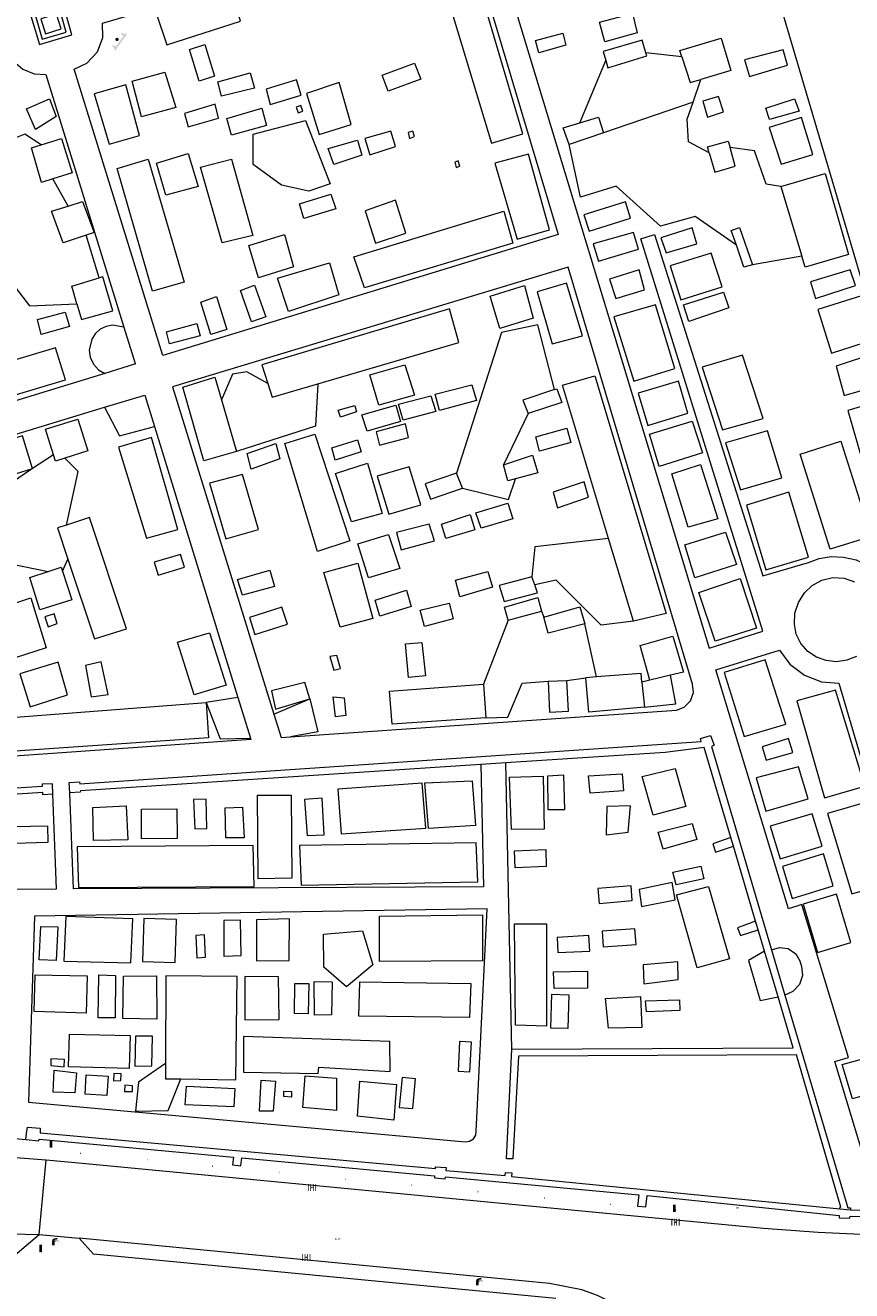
# Model space of a CAD drawing. Header units: metres. Extents: x 197457 to 198138, y 353986 to 354984.
# Tile 194 of 217: x 197815 to 197865, y 354796 to 354872. Entities that reach past the tile are written whole.
import ezdxf

# ---------------------------------------------------------------- set-up
doc = ezdxf.new("R2010")
doc.units = ezdxf.units.M
doc.header["$MEASUREMENT"] = 0
for name, color, linetype, lineweight, true_color in [('afsluitpaal', 7, 'Continuous', 0, 0xde7233), ('bank', 7, 'Continuous', 0, 0x681648), ('kolk', 7, 'Continuous', 0, 0x104b6e), ('lichtmast', 7, 'Continuous', 0, 0x104b6e), ('straatnaambord', 7, 'Continuous', 0, 0x104b6e), ('verkeersbordpaal', 7, 'Continuous', 0, 0x104b6e)]:
    doc.layers.add(name, color=color, linetype=linetype, lineweight=lineweight, true_color=true_color)
for name, color, linetype, lineweight in [('Grens beheer openbare ruimte groenbeheer', 253, 'Continuous', 0), ('grens individueel parkeervak', 7, 'Continuous', 0), ('Grens maaiveld', 253, 'Continuous', 0), ('Hoogtepunt', 7, 'Continuous', 0), ('kant muur', 30, 'Continuous', 0), ('kant onverhard', 7, 'Continuous', 0), ('kant verharding', 7, 'Continuous', 0), ('muur breder dan 30cm', 30, 'Continuous', 0), ('raster geen IMGeo', 7, 'Continuous', 0), ('vlakafsluiter', 1, 'Continuous', 0)]:
    doc.layers.add(name, color=color, linetype=linetype, lineweight=lineweight)
doc.styles.add('Style-WORKING', font='WORKING.shx')

# ---------------------------------------------------------------- blocks, each defined once
blk = doc.blocks.new('bank')
at = {"layer": 'bank', "linetype": 'Continuous', "lineweight": 0, "true_color": 0xde7233}
blk.add_hatch(color=13, dxfattribs=at).paths.add_polyline_path([(0.4, 0), (0.4, 0.2), (-0.4, 0.2), (-0.4, 0), (-0.5, 0), (-0.5, 0.2), (-0.6, 0.2), (-0.6, 0.3), (0.6, 0.3), (0.6, 0.2), (0.5, 0.2), (0.5, 0)])
at = {"layer": 'bank', "linetype": 'Continuous', "lineweight": 0, "true_color": 0x6a2d14}
blk.add_hatch(color=26, dxfattribs=at).paths.add_polyline_path([(0.1, 0, 1), (-0.1, 0, 1)])
blk = doc.blocks.new('kolk')
at = {"layer": 'kolk', "linetype": 'Continuous', "lineweight": 0, "true_color": 0xbd2877}
for points in [[(-0.49, -0.43), (-0.49, 0), (-0.49, 0.42), (-0.4, 0.42), (-0.4, 0), (-0.4, -0.43)], [(-0.19, -0.43), (-0.19, 0), (-0.19, 0.42), (-0.11, 0.42), (-0.11, 0), (-0.11, -0.43)], [(0.11, -0.43), (0.11, 0), (0.11, 0.42), (0.19, 0.42), (0.19, 0), (0.19, -0.43)], [(0.4, -0.43), (0.4, 0), (0.4, 0.42), (0.49, 0.42), (0.49, 0), (0.49, -0.43)]]:
    blk.add_hatch(color=232, dxfattribs=at).paths.add_polyline_path(points)
at = {"layer": 'kolk', "linetype": 'Continuous', "lineweight": 0, "true_color": 0x681648}
blk.add_hatch(color=219, dxfattribs=at).paths.add_polyline_path([(0.1, 0, 1), (-0.1, 0, 1)])
blk = doc.blocks.new('lichtmast')
at = {"layer": 'lichtmast', "linetype": 'Continuous', "lineweight": 0, "true_color": 0xbd2877}
for points in [[(0.15, 0.42, -0.344151), (0.3, 0.61), (0.43, 0.64, 0.960861), (0.4, 0.79), (0.1, 0.74, 0.366629), (-0.15, 0.45), (-0.15, -0.1), (0, -0.1, -0.414214), (-0.1, 0, -1), (0.1, 0, -0.414214), (0, -0.1), (0.15, -0.1)], [(0.35, 0.55, 1), (0.3, 0.56), (0.23, 0.32, 1), (0.28, 0.31)], [(0.42, 0.58, 1), (0.38, 0.57), (0.44, 0.33, 1), (0.48, 0.34)], [(0.49, 0.61, 1), (0.45, 0.58), (0.63, 0.4, 1), (0.66, 0.43)]]:
    blk.add_hatch(color=232, dxfattribs=at).paths.add_polyline_path(points)
at = {"layer": 'lichtmast', "linetype": 'Continuous', "lineweight": 0, "true_color": 0x681648}
blk.add_hatch(color=219, dxfattribs=at).paths.add_polyline_path([(-0.1, 0, 1), (0.1, 0, 1)])
blk = doc.blocks.new('afsluitpaal')
at = {"layer": 'afsluitpaal', "linetype": 'Continuous', "lineweight": 0, "true_color": 0xbd2877}
blk.add_hatch(color=232, dxfattribs=at).paths.add_polyline_path([(0.15, 0.65, 1), (-0.15, 0.65), (-0.15, 0.05), (-0.3, 0.05), (-0.3, -0.1), (0, -0.1, -0.414214), (-0.1, 0, -1), (0.1, 0, -0.414214), (0, -0.1), (0.3, -0.1), (0.3, 0.05), (0.15, 0.05)])
at = {"layer": 'afsluitpaal', "linetype": 'Continuous', "lineweight": 0, "true_color": 0x681648}
blk.add_hatch(color=219, dxfattribs=at).paths.add_polyline_path([(0.1, 0, 1), (-0.1, 0, 1)])
blk = doc.blocks.new('bord_3')
at = {"layer": 'straatnaambord', "linetype": 'Continuous', "lineweight": 0, "true_color": 0xbd2877}
h = blk.add_hatch(color=232, dxfattribs=at)
h.paths.add_polyline_path([(-0.75, -0.38), (-0.75, 0.38), (0.75, 0.38), (0.75, -0.38)])
h.paths.add_polyline_path([(-0.65, -0.27), (-0.65, 0.27), (0.65, 0.27), (0.65, -0.27)], flags=16)
at = {"layer": 'straatnaambord', "linetype": 'Continuous', "lineweight": 0, "true_color": 0xbd2877, "transparency": 33554534}
h = blk.add_hatch(color=232, dxfattribs=at)
h.paths.add_polyline_path([(-0.65, -0.27), (-0.65, 0.27), (0.65, 0.27), (0.65, -0.27)])
h.paths.add_polyline_path([(-0.55, -0.18), (-0.55, 0.17), (0.55, 0.17), (0.55, -0.18)], flags=16)
at = {"layer": 'straatnaambord', "linetype": 'Continuous', "lineweight": 0, "true_color": 0x681648}
blk.add_hatch(color=219, dxfattribs=at).paths.add_polyline_path([(-0.1, 0, 1), (0.1, 0, 1)])
blk = doc.blocks.new('paal')
at = {"layer": 'verkeersbordpaal', "linetype": 'Continuous', "lineweight": 0, "true_color": 0xbd2877}
blk.add_hatch(color=232, dxfattribs=at).paths.add_polyline_path([(0.15, 0.8), (-0.15, 0.8), (-0.15, -0.1), (0, -0.1, -0.414214), (-0.1, 0, -1), (0.1, 0, -0.414214), (0, -0.1), (0.15, -0.1)])
at = {"layer": 'verkeersbordpaal', "linetype": 'Continuous', "lineweight": 0, "true_color": 0x681648}
blk.add_hatch(color=219, dxfattribs=at).paths.add_polyline_path([(-0.1, 0, 1), (0.1, 0, 1)])

msp = doc.modelspace()

# ---------------------------------------------------------------- linework, layer by layer
at = {"layer": 'Grens beheer openbare ruimte groenbeheer', "linetype": 'Continuous', "lineweight": 0}
for p, q in [((197855.348, 354867.5), (197849.968, 354865.662)), ((197827.979, 354831.713), (197826.06, 354831.415)), ((197830.136, 354830.712), (197832.294, 354831.636))]:
    msp.add_line(p, q, dxfattribs=at)
at = {"layer": 'Grens beheer openbare ruimte groenbeheer', "linetype": 'Continuous', "lineweight": 0, "flags": 128}
for points in [[(197819.959, 354849.164), (197820.846, 354847.454), (197822.954, 354848.012)], [(197832.294, 354831.636), (197832.778, 354829.647), (197831.147, 354829.35)], [(197826.06, 354831.415), (197826.903, 354829.223), (197828.73, 354829.276)]]:
    msp.add_lwpolyline(points, dxfattribs=at)
at = {"layer": 'grens individueel parkeervak', "linetype": 'Continuous', "lineweight": 0}
msp.add_line((197808.874, 354799.575), (197816.026, 354799.436), dxfattribs=at)
at = {"layer": 'grens individueel parkeervak', "linetype": 'Continuous', "lineweight": 0, "flags": 128}
msp.add_lwpolyline([(197808.821, 354797.662), (197813.799, 354797.556), (197816.026, 354799.436)], dxfattribs=at)
at = {"layer": 'Grens maaiveld', "linetype": 'Continuous', "lineweight": 0}
for p, q in [((197849.968, 354865.662), (197847.902, 354864.956)), ((197860.624, 354862.443), (197861.889, 354858.257)), ((197826.988, 354849.604), (197827.898, 354846.513)), ((197841.488, 354844.294), (197841.127, 354845.213)), ((197851.76, 354836.31), (197850.268, 354841.27)), ((197845.823, 354838.498), (197845.655, 354838.973)), ((197844.229, 354836.368), (197846.227, 354836.913)), ((197842.744, 354832.512), (197842.889, 354830.492)), ((197846.641, 354832.694), (197847.749, 354832.747)), ((197849.542, 354832.956), (197848.898, 354832.908)), ((197852.273, 354832.645), (197852.423, 354831.133)), ((197853.989, 354833.061), (197852.744, 354832.759)), ((197815.215, 354805.148), (197815.27, 354805.515)), ((197864.178, 354800.984), (197864.806, 354800.908)), ((197847.099, 354795.581), (197819.287, 354798.258))]:
    msp.add_line(p, q, dxfattribs=at)
at = {"layer": 'Grens maaiveld', "linetype": 'Continuous', "lineweight": 0, "flags": 128}
for points in [[(197843.217, 354865.035), (197845.111, 354865.613), (197841.363, 354878.289), (197839.393, 354877.711), (197843.217, 354865.035)], [(197828.128, 354872.383), (197827.569, 354874.293), (197823.063, 354872.868), (197823.706, 354870.953), (197828.128, 354872.383)], [(197849.726, 354872.321), (197851.697, 354872.846), (197851.986, 354871.669), (197850.047, 354871.13), (197849.726, 354872.321)], [(197846.079, 354870.465), (197845.869, 354871.215), (197847.506, 354871.654), (197847.703, 354870.941), (197846.079, 354870.465)], [(197852.507, 354870.48), (197852.284, 354871.236), (197849.942, 354870.563), (197850.096, 354870.014)], [(197854.664, 354870.241), (197854.545, 354870.606), (197857.032, 354871.364), (197857.617, 354869.416), (197855.817, 354868.877)], [(197825.073, 354870.677), (197825.986, 354870.97), (197826.566, 354869.063), (197825.639, 354868.766), (197825.073, 354870.677)], [(197850.096, 354870.014), (197850.222, 354869.568), (197852.562, 354870.292), (197852.507, 354870.48)], [(197861.035, 354869.739), (197860.771, 354870.659), (197858.444, 354870.046), (197858.741, 354869.053), (197861.035, 354869.739)], [(197838.592, 354869.848), (197838.968, 354868.897), (197837.016, 354868.179), (197836.656, 354869.13), (197838.592, 354869.848)], [(197854.664, 354870.241), (197855.171, 354868.683), (197855.817, 354868.877)], [(197821.613, 354868.779), (197823.575, 354869.322), (197824.252, 354867.187), (197822.176, 354866.621), (197821.613, 354868.779)], [(197826.764, 354868.739), (197828.714, 354869.266), (197828.974, 354868.353), (197826.995, 354867.865), (197826.764, 354868.739)], [(197822.053, 354865.504), (197821.239, 354868.554), (197819.332, 354868.016), (197820.23, 354864.992), (197822.053, 354865.504)], [(197831.775, 354867.926), (197831.502, 354868.848), (197829.673, 354868.29), (197829.916, 354867.378), (197831.775, 354867.926)], [(197832.862, 354865.571), (197834.789, 354866.171), (197834.056, 354868.683), (197832.108, 354868.032), (197832.862, 354865.571)], [(197826.811, 354866.547), (197826.601, 354867.39), (197824.757, 354866.825), (197824.978, 354866.024), (197826.811, 354866.547)], [(197856.879, 354867.844), (197855.929, 354867.563), (197856.213, 354866.6), (197857.176, 354866.922), (197856.879, 354867.844)], [(197859.952, 354866.461), (197859.723, 354867.153), (197861.44, 354867.715), (197861.719, 354866.971), (197859.952, 354866.461)], [(197827.307, 354866.535), (197829.41, 354867.141), (197829.703, 354866.097), (197827.592, 354865.516), (197827.307, 354866.535)], [(197831.883, 354866.964), (197831.751, 354867.301), (197831.487, 354867.215), (197831.609, 354866.869), (197831.883, 354866.964)], [(197848.545, 354866.269), (197849.661, 354866.61), (197849.968, 354865.662)], [(197860.64, 354863.777), (197862.556, 354864.37), (197861.862, 354866.593), (197859.928, 354865.981), (197860.64, 354863.777)], [(197847.902, 354864.956), (197847.546, 354865.964), (197848.545, 354866.269)], [(197816.145, 354864.946), (197817.36, 354865.315), (197818.011, 354863.267), (197816.847, 354862.895)], [(197835.158, 354865.229), (197835.429, 354864.326), (197833.75, 354863.762), (197833.411, 354864.732), (197835.158, 354865.229)], [(197835.91, 354864.348), (197837.455, 354864.834), (197837.174, 354865.766), (197835.607, 354865.326), (197835.91, 354864.348)], [(197838.213, 354865.677), (197838.287, 354865.32), (197838.593, 354865.439), (197838.492, 354865.763), (197838.213, 354865.677)], [(197856.321, 354864.462), (197856.218, 354864.826), (197857.463, 354865.172), (197857.574, 354864.777)], [(197816.847, 354862.895), (197816.167, 354862.678), (197815.553, 354864.766), (197816.145, 354864.946)], [(197823.072, 354863.841), (197824.991, 354864.421), (197825.587, 354862.44), (197823.637, 354861.914), (197823.072, 354863.841)], [(197844.769, 354859.263), (197846.724, 354859.837), (197845.454, 354864.392), (197843.435, 354863.849), (197844.769, 354859.263)], [(197856.321, 354864.462), (197856.65, 354863.307), (197857.888, 354863.657), (197857.574, 354864.777)], [(197824.747, 354856.694), (197822.831, 354856.154), (197820.707, 354863.524), (197822.581, 354864.076), (197824.747, 354856.694)], [(197825.722, 354863.594), (197827.593, 354864.091), (197828.866, 354859.489), (197827.021, 354859.051), (197825.722, 354863.594)], [(197841.017, 354863.91), (197841.099, 354863.587), (197841.324, 354863.657), (197841.22, 354863.991), (197841.017, 354863.91)], [(197860.624, 354862.443), (197863.294, 354863.22), (197864.698, 354858.353), (197862.09, 354857.592), (197861.889, 354858.257)], [(197818.844, 354859.518), (197817.461, 354859.061), (197816.757, 354860.959), (197817.758, 354861.263)], [(197817.758, 354861.263), (197818.627, 354861.527), (197819.336, 354859.68), (197818.844, 354859.518)], [(197831.933, 354860.521), (197831.67, 354861.404), (197833.572, 354861.972), (197833.867, 354861.091), (197831.933, 354860.521)], [(197836.248, 354859.039), (197838.077, 354859.628), (197837.446, 354861.617), (197835.636, 354860.983), (197836.248, 354859.039)], [(197849.09, 354859.753), (197851.577, 354860.536), (197851.276, 354861.512), (197848.786, 354860.745), (197849.09, 354859.753)], [(197843.97, 354860.951), (197844.504, 354859.025), (197835.589, 354856.352), (197834.938, 354858.208), (197843.97, 354860.951)], [(197853.737, 354858.442), (197855.576, 354858.988), (197855.284, 354859.956), (197853.41, 354859.361), (197853.737, 354858.442)], [(197857.95, 354858.904), (197857.649, 354859.793), (197858.149, 354859.97), (197858.932, 354857.737)], [(197830.772, 354859.554), (197831.32, 354857.61), (197829.216, 354856.947), (197828.642, 354858.885), (197830.772, 354859.554)], [(197849.659, 354857.959), (197852.075, 354858.674), (197851.773, 354859.667), (197849.336, 354858.982), (197849.659, 354857.959)], [(197857.106, 354856.4), (197856.431, 354858.434), (197853.98, 354857.665), (197854.619, 354855.626), (197857.106, 354856.4)], [(197858.932, 354857.737), (197858.398, 354857.584), (197857.95, 354858.904)], [(197830.364, 354856.933), (197833.486, 354857.849), (197834.045, 354855.918), (197831.011, 354854.931), (197830.364, 354856.933)], [(197818.291, 354855.393), (197817.994, 354856.44), (197819.629, 354856.947)], [(197818.291, 354855.393), (197818.562, 354854.437), (197820.447, 354854.97), (197819.844, 354857.014), (197819.629, 354856.947)], [(197850.705, 354855.701), (197852.419, 354856.223), (197852.116, 354857.435), (197850.331, 354856.873), (197850.705, 354855.701)], [(197862.713, 354855.713), (197865.12, 354856.484), (197864.805, 354857.431), (197862.413, 354856.707), (197862.713, 354855.713)], [(197829.656, 354854.595), (197828.794, 354854.297), (197828.139, 354856.186), (197828.976, 354856.506), (197829.656, 354854.595)], [(197845.207, 354856.48), (197845.731, 354854.529), (197843.726, 354853.904), (197843.153, 354855.851), (197845.207, 354856.48)], [(197846.879, 354852.978), (197848.692, 354853.47), (197847.739, 354856.631), (197845.97, 354856.1), (197846.879, 354852.978)], [(197855.097, 354854.33), (197854.767, 354855.316), (197857.18, 354856.08), (197857.497, 354855.138), (197855.097, 354854.33)], [(197826.693, 354855.817), (197827.309, 354853.844), (197826.344, 354853.546), (197825.743, 354855.477), (197826.693, 354855.817)], [(197851.787, 354850.735), (197854.254, 354851.5), (197853.091, 354855.326), (197850.592, 354854.601), (197851.787, 354850.735)], [(197863.67, 354852.419), (197866.272, 354853.266), (197865.477, 354855.873), (197862.852, 354855.038), (197863.67, 354852.419)], [(197817.839, 354854.014), (197816.141, 354853.536), (197815.914, 354854.433), (197817.597, 354854.892), (197817.839, 354854.014)], [(197832.784, 354850.576), (197841.258, 354853.059), (197840.708, 354855.086), (197829.423, 354851.724), (197829.781, 354850.596)], [(197825.503, 354854.198), (197825.707, 354853.468), (197823.857, 354852.979), (197823.674, 354853.697), (197825.503, 354854.198)], [(197804.682, 354849.057), (197805.321, 354847.139), (197817.616, 354850.816), (197817.003, 354852.747), (197804.682, 354849.057)], [(197857.118, 354847.801), (197859.559, 354848.488), (197858.329, 354852.299), (197855.894, 354851.587), (197857.118, 354847.801)], [(197864.44, 354849.866), (197867, 354850.611), (197866.439, 354852.467), (197863.959, 354851.645), (197864.44, 354849.866)], [(197836.455, 354849.292), (197835.904, 354851.124), (197838.022, 354851.712), (197838.604, 354849.9), (197836.455, 354849.292)], [(197827.898, 354846.513), (197825.935, 354845.939), (197824.664, 354850.372), (197826.582, 354850.982), (197826.988, 354849.604)], [(197850.268, 354841.27), (197847.492, 354850.498), (197849.439, 354851.065), (197853.721, 354836.76), (197851.76, 354836.31)], [(197852.635, 354848.066), (197855.04, 354848.811), (197854.463, 354850.739), (197852.048, 354850.012), (197852.635, 354848.066)], [(197829.781, 354850.596), (197830.042, 354849.773), (197832.784, 354850.576)], [(197837.923, 354848.382), (197837.631, 354849.358), (197839.582, 354849.857), (197839.884, 354848.91), (197837.923, 354848.382)], [(197842.04, 354850.522), (197842.322, 354849.575), (197840.101, 354848.963), (197839.834, 354849.947), (197842.04, 354850.522)], [(197847.01, 354850.225), (197845.117, 354849.592), (197845.425, 354848.794)], [(197847.01, 354850.225), (197847.162, 354850.276), (197847.449, 354849.452), (197845.425, 354848.794)], [(197834.012, 354848.983), (197835.009, 354849.274), (197835.116, 354848.883), (197834.144, 354848.577), (197834.012, 354848.983)], [(197835.751, 354847.724), (197835.422, 354848.711), (197837.466, 354849.293), (197837.751, 354848.32), (197835.751, 354847.724)], [(197865.566, 354845.854), (197868.198, 354846.673), (197867.307, 354849.759), (197864.66, 354848.98), (197865.566, 354845.854)], [(197816.886, 354846.306), (197816.407, 354847.855), (197818.34, 354848.457), (197818.943, 354846.555), (197817.571, 354846.108)], [(197855.923, 354846.428), (197853.303, 354845.608), (197852.729, 354847.555), (197855.285, 354848.33), (197855.923, 354846.428)], [(197836.498, 354846.885), (197838.234, 354847.355), (197838.046, 354848.167), (197836.284, 354847.69), (197836.498, 354846.885)], [(197847.99, 354847.046), (197846.122, 354846.534), (197845.887, 354847.38), (197847.755, 354847.909), (197847.99, 354847.046)], [(197859.815, 354847.751), (197857.291, 354847.027), (197858.209, 354844.195), (197860.683, 354844.93), (197859.815, 354847.751)], [(197815.615, 354845.486), (197815.016, 354847.447), (197812.961, 354846.803), (197813.549, 354844.844), (197815.615, 354845.486)], [(197822.77, 354847.352), (197820.785, 354846.772), (197822.479, 354841.289), (197824.366, 354841.808), (197822.77, 354847.352)], [(197830.258, 354846.979), (197830.503, 354846.06), (197828.775, 354845.451), (197828.525, 354846.388), (197830.258, 354846.979)], [(197834.7, 354841.143), (197832.767, 354840.486), (197830.803, 354846.986), (197832.598, 354847.543), (197834.7, 354841.143)], [(197835.166, 354847.217), (197835.391, 354846.48), (197833.831, 354845.996), (197833.614, 354846.733), (197835.166, 354847.217)], [(197861.791, 354846.35), (197864.244, 354847.125), (197866.051, 354841.403), (197863.598, 354840.628), (197861.791, 354846.35)], [(197817.571, 354846.108), (197817.004, 354845.923), (197816.886, 354846.306)], [(197843.957, 354845.705), (197845.699, 354846.286), (197846.01, 354845.223), (197844.676, 354844.872)], [(197833.843, 354845.191), (197835.768, 354845.798), (197836.655, 354842.78), (197834.81, 354842.273), (197833.843, 354845.191)], [(197837.049, 354842.734), (197838.986, 354843.294), (197838.273, 354845.587), (197836.358, 354845.017), (197837.049, 354842.734)], [(197844.676, 354844.872), (197844.218, 354844.752), (197843.957, 354845.705)], [(197855.056, 354841.959), (197854.068, 354845.157), (197855.792, 354845.728), (197856.83, 354842.45), (197855.056, 354841.959)], [(197828.246, 354845.134), (197826.269, 354844.609), (197827.249, 354841.247), (197829.217, 354841.827), (197828.246, 354845.134)], [(197841.127, 354845.213), (197839.243, 354844.56), (197839.554, 354843.638), (197841.488, 354844.294)], [(197846.927, 354844.062), (197847.205, 354843.127), (197849.064, 354843.758), (197848.797, 354844.683), (197846.927, 354844.062)], [(197861.111, 354844.059), (197858.555, 354843.279), (197859.733, 354839.398), (197862.289, 354840.151), (197861.111, 354844.059)], [(197844.205, 354843.405), (197844.509, 354842.469), (197842.613, 354841.894), (197842.284, 354842.823), (197844.205, 354843.405)], [(197817.747, 354840.04), (197819.35, 354835.235), (197821.281, 354835.853), (197819.058, 354842.538), (197817.661, 354842.086)], [(197841.953, 354842.712), (197842.225, 354841.805), (197840.482, 354841.278), (197840.211, 354842.144), (197841.953, 354842.712)], [(197817.661, 354842.086), (197817.123, 354841.912), (197817.747, 354840.04)], [(197835.191, 354840.958), (197837.03, 354841.525), (197837.713, 354839.464), (197835.827, 354838.906), (197835.191, 354840.958)], [(197837.801, 354840.595), (197839.797, 354841.134), (197839.477, 354842.138), (197837.514, 354841.64), (197837.801, 354840.595)], [(197855.463, 354838.915), (197854.857, 354840.898), (197857.306, 354841.664), (197857.962, 354839.708), (197855.463, 354838.915)], [(197823.178, 354839.078), (197824.758, 354839.555), (197824.516, 354840.32), (197822.947, 354839.855), (197823.178, 354839.078)], [(197817.427, 354839.317), (197817.986, 354837.598), (197816.061, 354836.994), (197815.456, 354838.936), (197816.56, 354839.291)], [(197816.56, 354839.291), (197817.352, 354839.546), (197817.427, 354839.317)], [(197829.894, 354839.363), (197830.169, 354838.392), (197828.253, 354837.865), (197827.958, 354838.807), (197829.894, 354839.363)], [(197836.088, 354836.459), (197834.13, 354835.942), (197833.148, 354839.224), (197835.187, 354839.794), (197836.088, 354836.459)], [(197843.003, 354839.295), (197843.277, 354838.342), (197841.326, 354837.767), (197841.059, 354838.777), (197843.003, 354839.295)], [(197845.655, 354838.973), (197843.697, 354838.443), (197843.984, 354837.482), (197845.997, 354838.005), (197845.823, 354838.498)], [(197856.675, 354835.104), (197855.695, 354838.028), (197858.181, 354838.866), (197859.169, 354835.893), (197856.675, 354835.104)], [(197861.439, 354836.134), (197861.477, 354836.787), (197861.681, 354837.43), (197862.04, 354838.002), (197862.513, 354838.453), (197863.089, 354838.77), (197863.755, 354838.923), (197864.437, 354838.885), (197865.059, 354838.671)], [(197816.446, 354834.707), (197814.581, 354834.107), (197813.619, 354837.091), (197815.529, 354837.716), (197816.446, 354834.707)], [(197836.223, 354837.572), (197838.118, 354838.165), (197838.389, 354837.181), (197836.515, 354836.616), (197836.223, 354837.572)], [(197844.229, 354836.368), (197844.005, 354837.156), (197846.017, 354837.733), (197846.227, 354836.913)], [(197828.676, 354836.529), (197828.992, 354835.512), (197830.953, 354836.132), (197830.617, 354837.155), (197828.676, 354836.529)], [(197840.683, 354837.39), (197840.919, 354836.448), (197839.19, 354835.986), (197838.933, 354836.961), (197840.683, 354837.39)], [(197846.381, 354836.544), (197848.541, 354837.178), (197848.829, 354836.14)], [(197816.355, 354836.568), (197816.561, 354835.975), (197817.107, 354836.165), (197816.933, 354836.746), (197816.355, 354836.568)], [(197848.829, 354836.14), (197846.632, 354835.592), (197846.381, 354836.544)], [(197826.259, 354835.611), (197827.272, 354832.467), (197825.345, 354831.882), (197824.343, 354835.053), (197826.259, 354835.611)], [(197852.744, 354832.759), (197852.168, 354834.848), (197854.132, 354835.415), (197854.767, 354833.25), (197853.989, 354833.061)], [(197865.172, 354834.191), (197864.602, 354833.961), (197863.976, 354833.87), (197863.347, 354833.933), (197862.768, 354834.138), (197862.257, 354834.48), (197861.837, 354834.958), (197861.557, 354835.53), (197861.439, 354836.134)], [(197839.037, 354835.031), (197839.264, 354833.028), (197838.239, 354832.924), (197838.055, 354834.946), (197839.037, 354835.031)], [(197833.509, 354834.175), (197833.738, 354833.363), (197834.154, 354833.457), (197833.931, 354834.246), (197833.509, 354834.175)], [(197858.43, 354829.365), (197860.918, 354830.121), (197859.691, 354833.982), (197857.209, 354833.221), (197858.43, 354829.365)], [(197815.49, 354831.149), (197817.733, 354831.88), (197817.162, 354833.846), (197814.858, 354833.135), (197815.49, 354831.149)], [(197818.808, 354833.648), (197819.156, 354831.762), (197820.182, 354831.894), (197819.747, 354833.859), (197818.808, 354833.648)], [(197852.273, 354832.645), (197852.222, 354833.155), (197849.542, 354832.956)], [(197832.294, 354831.636), (197832.001, 354832.611), (197829.989, 354832.124)], [(197842.889, 354830.492), (197837.249, 354830.113), (197837.088, 354832.108), (197842.744, 354832.512)], [(197846.641, 354832.694), (197846.714, 354830.829), (197847.851, 354830.897), (197847.749, 354832.747)], [(197852.423, 354831.133), (197849.087, 354830.829), (197848.898, 354832.908)], [(197829.989, 354832.124), (197830.245, 354831.023), (197832.294, 354831.636)], [(197834.359, 354831.703), (197834.46, 354830.632), (197833.84, 354830.565), (197833.705, 354831.75), (197834.359, 354831.703)], [(197863.914, 354832.161), (197861.585, 354831.523), (197863.25, 354825.683), (197865.674, 354826.387), (197863.914, 354832.161)], [(197807.303, 354827.989), (197807.071, 354829.956), (197826.06, 354831.415)], [(197826.06, 354831.415), (197826.214, 354829.298), (197807.303, 354827.989)], [(197859.752, 354827.941), (197861.339, 354828.402), (197861.091, 354829.252), (197859.506, 354828.757), (197859.752, 354827.941)], [(197847.643, 354824.987), (197847.582, 354827.045), (197846.585, 354826.998), (197846.618, 354824.982), (197847.643, 354824.987)], [(197849.152, 354825.971), (197849.067, 354827.004), (197851.086, 354827.129), (197851.16, 354826.103), (197849.152, 354825.971)], [(197852.292, 354826.966), (197854.269, 354827.451), (197854.923, 354825.168), (197852.956, 354824.635), (197852.292, 354826.966)], [(197859.722, 354824.891), (197862.268, 354825.626), (197861.697, 354827.552), (197859.138, 354826.888), (197859.722, 354824.891)], [(197833.986, 354826.201), (197834.193, 354823.526), (197839.269, 354823.856), (197839.062, 354826.566), (197833.986, 354826.201)], [(197839.214, 354826.591), (197842.069, 354826.717), (197842.258, 354824.028), (197839.431, 354823.845), (197839.214, 354826.591)], [(197844.306, 354826.934), (197846.336, 354826.996), (197846.391, 354823.809), (197844.425, 354823.787), (197844.306, 354826.934)], [(197826.061, 354825.614), (197825.309, 354825.591), (197825.379, 354823.816), (197826.097, 354823.841), (197826.061, 354825.614)], [(197829.152, 354825.849), (197831.179, 354825.848), (197831.225, 354820.857), (197829.203, 354820.818), (197829.152, 354825.849)], [(197832.132, 354823.424), (197833.154, 354823.469), (197833.04, 354825.659), (197831.974, 354825.586), (197832.132, 354823.424)], [(197821.257, 354825.202), (197821.352, 354823.156), (197819.288, 354823.129), (197819.243, 354825.104), (197821.257, 354825.202)], [(197824.303, 354825.02), (197824.327, 354823.243), (197822.185, 354823.211), (197822.181, 354825.007), (197824.303, 354825.02)], [(197828.35, 354823.28), (197827.245, 354823.281), (197827.212, 354825.092), (197828.258, 354825.121), (197828.35, 354823.28)], [(197865.924, 354825.465), (197863.438, 354824.734), (197864.897, 354819.907), (197867.387, 354820.638), (197865.924, 354825.465)], [(197814.481, 354823.971), (197816.534, 354824.004), (197816.545, 354822.991), (197814.51, 354822.948), (197814.481, 354823.971)], [(197853.254, 354823.619), (197855.287, 354824.152), (197855.574, 354823.188), (197853.548, 354822.609), (197853.254, 354823.619)], [(197860.593, 354822.012), (197863.105, 354822.788), (197862.501, 354824.729), (197859.976, 354823.973), (197860.593, 354822.012)], [(197857.615, 354823.311), (197856.535, 354822.921), (197856.697, 354822.416), (197857.775, 354822.773)], [(197818.314, 354822.746), (197818.383, 354820.29), (197828.948, 354820.357), (197828.885, 354822.812), (197818.314, 354822.746)], [(197831.779, 354820.433), (197842.404, 354820.642), (197842.313, 354822.987), (197831.688, 354822.825), (197831.779, 354820.433)], [(197844.603, 354822.493), (197846.49, 354822.571), (197846.521, 354821.558), (197844.653, 354821.474), (197844.603, 354822.493)], [(197861.311, 354819.628), (197863.783, 354820.404), (197863.194, 354822.326), (197860.722, 354821.561), (197861.311, 354819.628)], [(197854.139, 354821.208), (197855.815, 354821.585), (197855.986, 354820.815), (197854.327, 354820.46), (197854.139, 354821.208)], [(197851.691, 354819.505), (197851.618, 354820.392), (197849.619, 354820.226), (197849.709, 354819.327), (197851.691, 354819.505)], [(197852.241, 354819.154), (197854.264, 354819.554), (197854.085, 354820.59), (197852.097, 354820.184), (197852.241, 354819.154)], [(197854.361, 354819.863), (197856.268, 354820.363), (197857.541, 354816.009), (197855.589, 354815.462), (197854.361, 354819.863)], [(197862.836, 354816.378), (197864.845, 354816.991), (197863.975, 354819.903), (197861.975, 354819.293), (197862.836, 354816.378)], [(197817.139, 354817.939), (197817.055, 354815.908), (197816.014, 354815.947), (197816.129, 354817.953), (197817.139, 354817.939)], [(197817.626, 354818.547), (197817.499, 354815.859), (197821.542, 354815.758), (197821.666, 354818.419), (197817.626, 354818.547)], [(197822.319, 354818.438), (197822.239, 354815.837), (197824.209, 354815.792), (197824.277, 354818.377), (197822.319, 354818.438)], [(197827.127, 354818.31), (197827.133, 354816.165), (197828.168, 354816.198), (197828.141, 354818.336), (197827.127, 354818.31)], [(197829.085, 354818.361), (197829.095, 354815.889), (197831.058, 354815.911), (197831.069, 354818.416), (197829.085, 354818.361)], [(197836.492, 354815.846), (197836.493, 354818.579), (197842.682, 354818.642), (197842.681, 354815.894), (197836.492, 354815.846)], [(197846.543, 354811.956), (197844.673, 354812.014), (197844.61, 354818.117), (197846.534, 354818.107), (197846.543, 354811.956)], [(197859.107, 354818.28), (197858.025, 354817.877), (197858.191, 354817.418), (197859.266, 354817.743)], [(197825.437, 354817.416), (197825.501, 354816.07), (197826.02, 354816.097), (197825.964, 354817.452), (197825.437, 354817.416)], [(197849.076, 354817.408), (197847.179, 354817.281), (197847.219, 354816.393), (197849.137, 354816.463), (197849.076, 354817.408)], [(197849.949, 354816.721), (197851.919, 354816.863), (197851.844, 354817.818), (197849.882, 354817.67), (197849.949, 354816.721)], [(197859.645, 354816.465), (197858.673, 354815.898), (197859.384, 354813.493), (197860.458, 354813.723)], [(197860.067, 354816.546), (197860.536, 354816.697), (197861.077, 354816.622), (197861.525, 354816.309), (197861.766, 354815.88), (197861.875, 354815.537), (197861.927, 354815.011), (197861.747, 354814.463), (197861.353, 354814.04), (197860.868, 354813.832)], [(197852.379, 354814.511), (197854.457, 354814.759), (197854.429, 354815.834), (197852.353, 354815.653), (197852.379, 354814.511)], [(197818.907, 354814.991), (197818.853, 354812.743), (197815.715, 354812.842), (197815.775, 354815.037), (197818.907, 354814.991)], [(197820.619, 354815.001), (197820.584, 354812.46), (197819.566, 354812.458), (197819.604, 354815.046), (197820.619, 354815.001)], [(197823.081, 354814.99), (197823.096, 354812.381), (197821.056, 354812.428), (197821.093, 354814.967), (197823.081, 354814.99)], [(197824.541, 354808.783), (197827.859, 354808.733), (197827.922, 354814.935), (197823.645, 354814.991), (197823.628, 354809.709)], [(197830.411, 354814.922), (197828.394, 354814.95), (197828.401, 354812.334), (197830.449, 354812.361), (197830.411, 354814.922)], [(197848.993, 354815.269), (197849.005, 354814.253), (197846.996, 354814.221), (197846.962, 354815.232), (197848.993, 354815.269)], [(197832.232, 354814.518), (197832.195, 354812.692), (197831.38, 354812.713), (197831.402, 354814.528), (197832.232, 354814.518)], [(197833.643, 354814.63), (197833.604, 354812.634), (197832.578, 354812.626), (197832.568, 354814.64), (197833.643, 354814.63)], [(197841.975, 354814.531), (197841.898, 354812.471), (197835.248, 354812.566), (197835.298, 354814.615), (197841.975, 354814.531)], [(197846.859, 354813.874), (197847.87, 354813.834), (197847.815, 354811.812), (197846.788, 354811.842), (197846.859, 354813.874)], [(197852.178, 354813.748), (197852.266, 354811.872), (197850.26, 354811.838), (197850.087, 354813.612), (197852.178, 354813.748)], [(197854.554, 354812.896), (197852.549, 354812.826), (197852.493, 354813.487), (197854.525, 354813.535), (197854.554, 354812.896)], [(197817.781, 354809.523), (197817.854, 354811.471), (197821.504, 354811.397), (197821.441, 354809.407), (197817.781, 354809.523)], [(197821.779, 354809.563), (197822.807, 354809.565), (197822.833, 354811.352), (197821.809, 354811.366), (197821.779, 354809.563)], [(197828.311, 354811.339), (197828.305, 354809.203), (197832.811, 354809.107), (197832.844, 354809.484), (197837.125, 354809.229), (197837.112, 354811.04), (197828.311, 354811.339)], [(197841.229, 354809.251), (197841.926, 354809.209), (197842.029, 354810.995), (197841.302, 354811.032), (197841.229, 354809.251)], [(197867.487, 354808.337), (197864.942, 354807.59), (197864.322, 354809.653), (197866.866, 354810.36), (197867.487, 354808.337)], [(197816.73, 354809.592), (197817.528, 354809.519), (197817.552, 354809.948), (197816.729, 354810.002), (197816.73, 354809.592)], [(197823.628, 354809.709), (197823.625, 354808.797), (197824.541, 354808.783)], [(197818.277, 354809.148), (197818.178, 354807.95), (197816.863, 354807.998), (197816.926, 354809.305), (197818.277, 354809.148)], [(197820.169, 354808.951), (197820.094, 354807.798), (197818.789, 354807.876), (197818.855, 354809.037), (197820.169, 354808.951)], [(197820.938, 354808.689), (197820.954, 354809.09), (197820.517, 354809.119), (197820.501, 354808.677), (197820.938, 354808.689)], [(197833.898, 354806.891), (197831.872, 354807.069), (197832.017, 354808.978), (197833.899, 354808.842), (197833.898, 354806.891)], [(197838.662, 354808.801), (197837.847, 354808.864), (197837.676, 354807.063), (197838.499, 354807.008), (197838.662, 354808.801)], [(197821.643, 354808.025), (197821.628, 354808.37), (197821.183, 354808.413), (197821.152, 354808.027), (197821.643, 354808.025)], [(197827.788, 354808.203), (197827.724, 354807.106), (197824.803, 354807.223), (197824.874, 354808.342), (197827.788, 354808.203)], [(197830.096, 354806.844), (197829.27, 354806.842), (197829.379, 354808.715), (197830.227, 354808.649), (197830.096, 354806.844)], [(197831.207, 354808.03), (197831.201, 354807.7), (197830.735, 354807.724), (197830.743, 354808.058), (197831.207, 354808.03)], [(197837.359, 354806.305), (197835.173, 354806.539), (197835.307, 354808.653), (197837.503, 354808.443), (197837.359, 354806.305)], [(197815.27, 354805.515), (197815.326, 354805.883), (197816.078, 354805.826), (197816.092, 354805.544), (197839.859, 354803.399), (197839.864, 354803.499), (197840.503, 354803.454), (197840.47, 354803.288), (197844.044, 354802.987), (197844.066, 354803.166), (197844.447, 354803.134), (197844.419, 354802.912), (197864.178, 354800.984)], [(197815.215, 354805.148), (197815.997, 354805.062), (197816.015, 354805.167), (197827.71, 354804.084), (197827.659, 354803.612), (197828.159, 354803.566), (197828.202, 354804.037), (197839.806, 354802.951), (197839.804, 354802.842), (197840.433, 354802.782), (197840.459, 354802.904), (197852.079, 354801.826), (197852.009, 354801.139), (197852.504, 354801.095), (197852.582, 354801.775), (197864.142, 354800.571), (197864.132, 354800.441), (197864.781, 354800.419), (197864.794, 354800.532), (197873.5, 354800.305), (197873.497, 354799.684), (197873.985, 354799.668)], [(197864.806, 354800.908), (197882.98, 354800.272), (197883.006, 354800.499), (197883.759, 354800.469)]]:
    msp.add_lwpolyline(points, dxfattribs=at)
at = {"layer": 'kant muur', "linetype": 'Continuous', "lineweight": 0}
for p, q in [((197815.215, 354805.148), (197815.27, 354805.515)), ((197864.178, 354800.984), (197864.806, 354800.908))]:
    msp.add_line(p, q, dxfattribs=at)
at = {"layer": 'kant muur', "linetype": 'Continuous', "lineweight": 0, "flags": 128}
for points in [[(197815.27, 354805.515), (197815.326, 354805.883), (197816.078, 354805.826), (197816.092, 354805.544), (197839.859, 354803.399), (197839.864, 354803.499), (197840.503, 354803.454), (197840.47, 354803.288), (197844.044, 354802.987), (197844.066, 354803.166), (197844.447, 354803.134), (197844.419, 354802.912), (197864.178, 354800.984)], [(197815.215, 354805.148), (197815.997, 354805.062), (197816.015, 354805.167), (197827.71, 354804.084), (197827.659, 354803.612), (197828.159, 354803.566), (197828.202, 354804.037), (197839.806, 354802.951), (197839.804, 354802.842), (197840.433, 354802.782), (197840.459, 354802.904), (197852.079, 354801.826), (197852.009, 354801.139), (197852.504, 354801.095), (197852.582, 354801.775), (197864.142, 354800.571), (197864.132, 354800.441), (197864.781, 354800.419), (197864.794, 354800.532), (197873.5, 354800.305), (197873.497, 354799.684), (197873.985, 354799.668)], [(197864.806, 354800.908), (197882.98, 354800.272), (197883.006, 354800.499), (197883.759, 354800.469)]]:
    msp.add_lwpolyline(points, dxfattribs=at)
at = {"layer": 'kant onverhard', "linetype": 'Continuous', "lineweight": 0}
for p, q in [((197854.664, 354870.241), (197852.507, 354870.48)), ((197848.545, 354866.269), (197850.096, 354870.014)), ((197855.348, 354867.5), (197855.817, 354868.877)), ((197817.758, 354861.263), (197816.847, 354862.895)), ((197819.629, 354856.947), (197818.844, 354859.518)), ((197861.889, 354858.257), (197858.932, 354857.737)), ((197821.115, 354853.981), (197821.789, 354851.794)), ((197821.759, 354851.75), (197819.979, 354851.205)), ((197824.037, 354850.396), (197830.136, 354830.712)), ((197800.461, 354843.271), (197819.959, 354849.164)), ((197845.425, 354848.794), (197843.957, 354845.705)), ((197822.954, 354848.012), (197827.979, 354831.713)), ((197816.886, 354846.306), (197815.615, 354845.486)), ((197817.427, 354839.317), (197817.747, 354840.04)), ((197844.229, 354836.368), (197842.744, 354832.512)), ((197846.227, 354836.913), (197846.381, 354836.544)), ((197849.542, 354832.956), (197848.829, 354836.14)), ((197847.749, 354832.747), (197848.898, 354832.908)), ((197852.744, 354832.759), (197852.273, 354832.645)), ((197827.979, 354831.713), (197828.73, 354829.276)), ((197844.455, 354810.574), (197844.084, 354827.78))]:
    msp.add_line(p, q, dxfattribs=at)
at = {"layer": 'kant onverhard', "linetype": 'Continuous', "lineweight": 0, "flags": 128}
for points in [[(197862.294, 354839.84), (197862.937, 354840.072), (197863.65, 354840.188), (197864.401, 354840.163), (197865.147, 354839.987), (197865.843, 354839.666), (197866.449, 354839.222), (197866.939, 354838.691), (197867.302, 354838.112), (197870.715, 354839.146), (197859.834, 354876.008), (197856.118, 354874.891), (197850.221, 354879.481), (197843.364, 354877.369), (197856.326, 354834.679), (197859.544, 354835.697), (197852.204, 354859.293), (197853.033, 354859.556), (197859.536, 354839.027), (197862.294, 354839.84)], [(197818.123, 354869.487), (197818.896, 354869.86), (197819.522, 354870.538), (197819.844, 354871.403), (197819.828, 354872.261), (197841.552, 354878.61), (197847.241, 354859.549), (197823.457, 354852.269), (197818.123, 354869.487)], [(197819.979, 354851.205), (197798.161, 354844.527), (197792.119, 354863.07), (197792.085, 354863.464), (197792.213, 354863.873), (197792.493, 354864.197), (197792.846, 354864.375), (197814.126, 354870.595), (197814.474, 354869.982), (197815.033, 354869.488), (197815.726, 354869.21), (197816.43, 354869.174), (197821.115, 354853.981)], [(197817.053, 354866.639), (197815.807, 354865.872), (197815.266, 354867.098), (197816.648, 354867.718), (197817.053, 354866.639)], [(197856.321, 354864.462), (197855.081, 354865.115), (197854.999, 354866.477), (197855.348, 354867.5)], [(197832.049, 354866.409), (197833.516, 354862.595), (197832.238, 354862.161), (197830.598, 354862.517), (197828.902, 354863.757), (197828.893, 354865.575), (197832.049, 354866.409)], [(197816.145, 354864.946), (197815.165, 354865.589), (197811.231, 354864.028)], [(197857.95, 354858.904), (197855.471, 354860.643), (197853.39, 354860.059), (197850.717, 354862.463), (197848.586, 354861.8), (197847.902, 354864.956)], [(197860.624, 354862.443), (197859.735, 354862.583), (197859.047, 354864.577), (197857.574, 354864.777)], [(197831.147, 354829.35), (197854.356, 354830.958), (197854.815, 354831.13), (197855.194, 354831.515), (197855.365, 354832.028), (197855.31, 354832.515), (197847.827, 354857.585), (197824.037, 354850.396)], [(197813.784, 354857.437), (197815.447, 354855.262), (197818.291, 354855.393)], [(197821.115, 354853.981), (197820.439, 354854.1), (197820.059, 354854.028), (197819.698, 354853.854), (197819.397, 354853.591), (197819.181, 354853.27), (197819.025, 354852.601), (197819.089, 354852.169), (197819.287, 354851.756), (197819.6, 354851.422), (197819.979, 354851.205)], [(197847.01, 354850.225), (197846.017, 354854.116), (197843.819, 354853.652), (197841.127, 354845.213)], [(197821.789, 354851.794), (197821.799, 354851.762), (197821.759, 354851.75)], [(197829.781, 354850.596), (197828.51, 354851.305), (197827.648, 354851.16), (197826.988, 354849.604)], [(197819.959, 354849.164), (197822.374, 354849.894), (197822.954, 354848.012)], [(197832.784, 354850.576), (197832.643, 354848.034), (197827.898, 354846.513)], [(197817.661, 354842.086), (197818.374, 354845.314), (197817.571, 354846.108)], [(197815.615, 354845.486), (197813.518, 354844.062), (197814.323, 354842.431), (197812.453, 354841.296), (197812.939, 354840.026), (197816.56, 354839.291)], [(197841.488, 354844.294), (197844.244, 354843.627), (197844.676, 354844.872)], [(197850.268, 354841.27), (197845.823, 354840.775), (197845.655, 354838.973)], [(197851.76, 354836.31), (197849.824, 354836.058), (197847.124, 354838.769), (197845.823, 354838.498)], [(197860.553, 354834.56), (197861.176, 354833.716), (197862.044, 354833.052), (197863.065, 354832.661), (197864.111, 354832.574), (197873.15, 354801.945), (197866.304, 354801.815), (197863.868, 354809.838), (197864.691, 354810.067), (197861.896, 354819.269), (197861.08, 354819.02), (197856.719, 354833.384), (197860.553, 354834.56)], [(197842.889, 354830.492), (197844.21, 354830.527), (197845.074, 354832.575), (197846.641, 354832.694)], [(197852.423, 354831.133), (197854.314, 354831.344), (197853.989, 354833.061)], [(197830.136, 354830.712), (197830.57, 354829.31), (197831.147, 354829.35)], [(197828.73, 354829.276), (197828.759, 354829.183), (197803.729, 354827.439)], [(197842.593, 354827.683), (197842.752, 354820.344), (197818.085, 354820.211), (197817.864, 354825.99)], [(197802.568, 354820.127), (197817.069, 354820.205), (197816.851, 354825.914)], [(197850.118, 354823.469), (197851.443, 354823.623), (197851.595, 354825.212), (197850.156, 354825.173), (197850.118, 354823.469)], [(197841.662, 354805.012), (197841.904, 354805.038), (197842.135, 354805.177), (197842.28, 354805.403), (197842.313, 354805.644), (197842.963, 354819.011), (197815.734, 354818.571), (197815.375, 354807.394), (197841.662, 354805.012)], [(197833.117, 354817.496), (197835.474, 354817.689), (197836.096, 354815.636), (197834.509, 354814.316), (197833.148, 354815.511), (197833.117, 354817.496)], [(197823.628, 354809.709), (197821.991, 354808.599), (197821.824, 354806.849), (197823.777, 354806.885), (197824.541, 354808.783)]]:
    msp.add_lwpolyline(points, dxfattribs=at)
at = {"layer": 'kant verharding', "linetype": 'Continuous', "lineweight": 0}
for p, q in [((197812.125, 354805.439), (197815.215, 354805.148)), ((197816.026, 354799.436), (197816.442, 354803.932)), ((197816.442, 354803.932), (197818.839, 354803.703)), ((197816.026, 354799.436), (197818.429, 354799.205))]:
    msp.add_line(p, q, dxfattribs=at)
at = {"layer": 'kant verharding', "linetype": 'Continuous', "lineweight": 0, "flags": 128}
for points in [[(197734.163, 354803.902), (197775.396, 354804.6), (197779.243, 354804.653), (197783.096, 354804.694), (197790.782, 354804.732), (197794.996, 354804.734), (197797.103, 354804.723), (197799.21, 354804.696), (197801.435, 354804.653), (197803.659, 354804.599), (197805.883, 354804.53), (197808.106, 354804.44), (197810.191, 354804.338), (197812.276, 354804.219), (197814.36, 354804.083), (197816.442, 354803.932)], [(197818.839, 354803.703), (197859.584, 354799.819), (197862.862, 354799.582), (197868.024, 354799.327)], [(197852.356, 354793.998), (197851.466, 354794.716), (197850.501, 354795.33), (197849.604, 354795.769), (197848.663, 354796.106), (197846.705, 354796.487), (197818.429, 354799.205)]]:
    msp.add_lwpolyline(points, dxfattribs=at)
at = {"layer": 'muur breder dan 30cm', "linetype": 'Continuous', "lineweight": 0}
for p, q in [((197844.084, 354827.78), (197842.593, 354827.683)), ((197857.775, 354822.773), (197857.615, 354823.311)), ((197859.107, 354818.28), (197857.775, 354822.773)), ((197859.266, 354817.743), (197859.107, 354818.28)), ((197859.645, 354816.465), (197859.266, 354817.743)), ((197860.458, 354813.723), (197859.645, 354816.465)), ((197860.067, 354816.546), (197860.868, 354813.832))]:
    msp.add_line(p, q, dxfattribs=at)
at = {"layer": 'muur breder dan 30cm', "linetype": 'Continuous', "lineweight": 0, "flags": 128}
for points in [[(197817.439, 354873.486), (197815.461, 354872.903), (197816.035, 354870.979), (197817.997, 354871.553), (197817.439, 354873.486)], [(197817.65, 354871.724), (197817.24, 354873.132), (197815.812, 354872.703), (197816.206, 354871.298), (197817.65, 354871.724)], [(197816.4, 354871.618), (197817.338, 354871.908), (197817.068, 354872.808), (197816.12, 354872.527), (197816.4, 354871.618)], [(197817.864, 354825.99), (197817.818, 354826.606), (197818.457, 354826.651), (197818.472, 354826.52), (197855.836, 354829.079), (197855.795, 354829.254), (197856.39, 354829.428), (197856.614, 354828.844), (197856.453, 354828.78), (197860.067, 354816.546)], [(197857.615, 354823.311), (197856.017, 354828.702), (197853.665, 354828.409), (197844.084, 354827.78)], [(197842.593, 354827.683), (197818.502, 354826.102), (197818.49, 354826.023), (197817.864, 354825.99)], [(197816.851, 354825.914), (197816.816, 354826.535), (197816.202, 354826.502), (197816.212, 354826.376), (197803.124, 354825.535)], [(197816.851, 354825.914), (197816.245, 354825.864), (197816.237, 354826.005), (197801.016, 354825.026)], [(197844.455, 354810.574), (197861.368, 354810.652), (197860.458, 354813.723)], [(197860.868, 354813.832), (197864.649, 354801.033), (197864.816, 354801.035), (197864.806, 354800.908)], [(197864.178, 354800.984), (197864.193, 354801.091), (197864.243, 354801.086), (197861.562, 354810.229), (197844.846, 354810.153), (197844.511, 354803.973), (197844.131, 354803.991), (197844.455, 354810.574)]]:
    msp.add_lwpolyline(points, dxfattribs=at)
at = {"layer": 'raster geen IMGeo', "linetype": 'Continuous', "lineweight": 0}
msp.add_line((197847.099, 354795.581), (197819.287, 354798.258), dxfattribs=at)
at = {"layer": 'vlakafsluiter', "linetype": 'Continuous', "lineweight": 0}
msp.add_line((197819.287, 354798.258), (197818.429, 354799.205), dxfattribs=at)

# ---------------------------------------------------------------- block references
at = {"layer": 'afsluitpaal', "linetype": 'Continuous', "lineweight": 0, "xscale": 0.1, "yscale": 0.1, "zscale": 0.1}
for p in [(197818.5, 354804.284), (197822.517, 354803.894), (197826.44, 354803.505), (197830.46, 354803.131), (197834.469, 354802.741), (197838.431, 354802.369), (197842.41, 354801.988), (197846.419, 354801.599), (197850.369, 354801.209), (197854.314, 354800.841)]:
    msp.add_blockref('afsluitpaal', p, dxfattribs=at)
at = {"layer": 'bank', "linetype": 'Continuous', "lineweight": 0, "rotation": 234.5289606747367}
msp.add_blockref('bank', (197820.704, 354871.282), dxfattribs=at)
at = {"layer": 'kolk', "linetype": 'Continuous', "lineweight": 0, "xscale": 0.5, "yscale": 0.5}
for p in [(197832.429, 354802.26), (197854.292, 354800.171), (197832.094, 354798.061)]:
    msp.add_blockref('kolk', p, dxfattribs=at)
at = {"layer": 'lichtmast', "linetype": 'Continuous', "lineweight": 0, "xscale": 0.5, "yscale": 0.5}
for p in [(197816.878, 354798.83), (197842.378, 354796.425)]:
    msp.add_blockref('lichtmast', p, dxfattribs=at)
at = {"layer": 'straatnaambord', "linetype": 'Continuous', "lineweight": 0, "xscale": 0.1, "yscale": 0.1, "zscale": 0.1}
msp.add_blockref('bord_3', (197858.016, 354801.054), dxfattribs=at)
at = {"layer": 'verkeersbordpaal', "linetype": 'Continuous', "lineweight": 0, "xscale": 0.5, "yscale": 0.5}
for p in [(197816.738, 354804.698), (197854.226, 354800.834), (197816.113, 354798.419)]:
    msp.add_blockref('paal', p, dxfattribs=at)

# ---------------------------------------------------------------- texts
at = {"layer": 'Hoogtepunt', "linetype": 'Continuous', "lineweight": 0, "style": 'Style-WORKING'}
msp.add_text('28.00', height=0.1, dxfattribs=at).set_placement((197833.801, 354799.128))
msp.add_text('28.00', height=0.1, dxfattribs=at).set_placement((197833.801, 354799.128))

doc.saveas('drawing.dxf')
